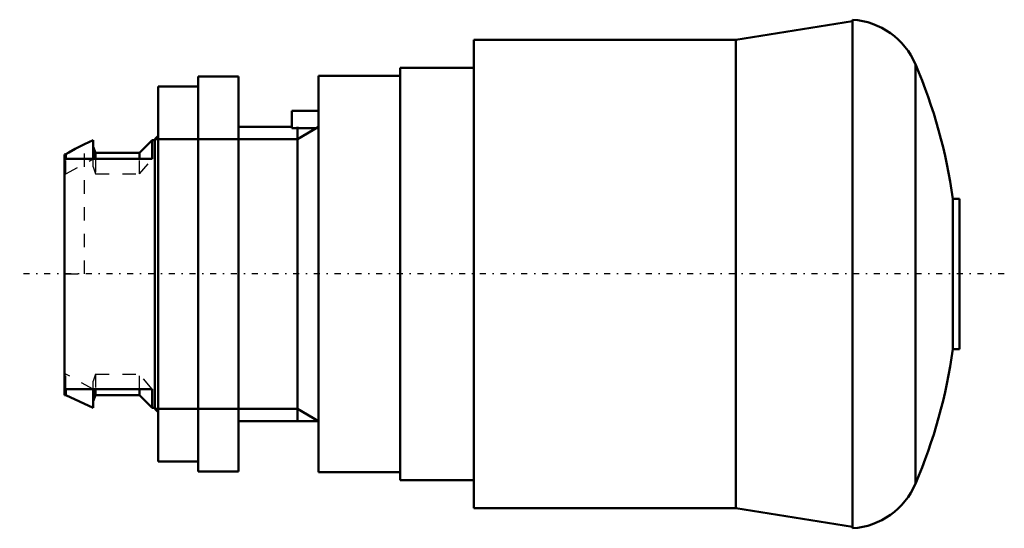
# Model space of a CAD drawing. Header units: millimetres. Extents: x -3.3 to 70.2, y -19 to 19.
import ezdxf

# ---------------------------------------------------------------- set-up
doc = ezdxf.new("R2010")
doc.units = ezdxf.units.MM
doc.linetypes.add('Center', pattern=[1.5, 0.45, -0.5, 0.05, -0.5])
doc.linetypes.add('Dashed', pattern=[2, 1, -1])
for name, color, linetype, lineweight in [('AM_0', 7, 'Continuous', 30), ('AM_10', 7, 'Continuous', 5), ('AM_3', 7, 'Dashed', 5), ('AM_7', 7, 'Center', 5)]:
    doc.layers.add(name, color=color, linetype=linetype, lineweight=lineweight)

msp = doc.modelspace()

# ---------------------------------------------------------------- linework, layer by layer
at = {"layer": 'AM_0', "color": 7, "linetype": 'Continuous', "lineweight": 50}
for p, q in [((58.904, 18.882), (50.178, 17.5)), ((58.904, 19), (58.904, -19)), ((50.178, 17.5), (30.6, 17.5)), ((30.6, 17.5), (30.6, -17.5)), ((50.178, 17.5), (50.178, -17.5)), ((63.61, 15.666), (63.61, -15.666)), ((13, 14.75), (10, 14.75)), ((10, 14.75), (10, -14.75)), ((13, 14.75), (13, -14.75)), ((25.1, 14.8), (19, 14.8)), ((19, 14.8), (19, -14.8)), ((30.6, 15.4), (25.1, 15.4)), ((25.1, 15.4), (25.1, -15.4)), ((10, 14), (7, 14)), ((7, 14), (7, -14)), ((19, 12.2), (17, 12.2)), ((17, 10.897), (17, 12.2)), ((7, 10.33), (6.75, 10.08)), ((17, 11), (13, 11)), ((19, 10.897), (17, 10.897)), ((2.15, 10), (1.5, 9.698)), ((2.15, 10), (2.15, 8.602)), ((6.55, 10), (5.6, 9.05)), ((6.75, 10), (6.55, 10)), ((6.55, 10), (6.55, 8.602)), ((6.75, 10.08), (6.75, -10.08)), ((0.107, 8.942), (0, 8.925)), ((0, -9.05), (0, 8.925)), ((0.107, 8.602), (0.107, 8.942)), ((2.33, 9.05), (2.15, 9.5)), ((5.6, 9.05), (2.33, 9.05)), ((2.33, 9.05), (2.33, 8.602)), ((5.6, 8.602), (5.6, 9.05)), ((6.55, 8.602), (0, 8.602)), ((66.9, 5.625), (66.408, 5.625)), ((66.408, -5.625), (66.408, 5.625)), ((66.9, -5.625), (66.9, 5.625)), ((66.408, -5.625), (66.9, -5.625)), ((0, -8.602), (6.55, -8.602)), ((0.107, -9.05), (0.107, -8.602)), ((2.15, -8.602), (2.15, -10)), ((2.33, -8.602), (2.33, -9.05)), ((5.6, -9.05), (5.6, -8.602)), ((6.55, -8.602), (6.55, -10)), ((0, -9.05), (0.107, -9.05)), ((0.107, -9.05), (2.15, -10)), ((2.15, -9.5), (2.33, -9.05)), ((2.33, -9.05), (5.6, -9.05)), ((5.6, -9.05), (6.55, -10)), ((6.55, -10), (6.75, -10)), ((6.75, -10.08), (7, -10.33)), ((13, -11), (19, -11)), ((7, -14), (10, -14)), ((10, -14.75), (13, -14.75)), ((19, -14.8), (25.1, -14.8)), ((25.1, -15.4), (30.6, -15.4)), ((30.6, -17.5), (50.178, -17.5)), ((50.178, -17.5), (58.904, -18.882))]:
    msp.add_line(p, q, dxfattribs=at)
for points in [[(1.5, 9.698), (1.26, 9.583), (0.79, 9.34), (0.332, 9.079), (0.107, 8.942)], [(0.107, 8.942), (0.332, 9.079), (0.79, 9.34), (1.26, 9.583), (1.5, 9.698)]]:
    msp.add_lwpolyline(points, dxfattribs=at)
for centre, radius, start, end in [((58.549, 13.511), 5.5, 23.05712, 86.30109), ((26.805, 0), 40, 8.08402, 23.05641), ((26.805, 0), 40, 336.94359, 351.91598), ((58.549, -13.511), 5.5, 273.69891, 336.94288)]:
    msp.add_arc(centre, radius, start, end, dxfattribs=at)
at = {"layer": 'AM_10', "color": 7, "linetype": 'Continuous', "lineweight": 50}
for p, q in [((19, 11), (17.407, 10.08)), ((17.407, 11), (17.407, -11)), ((6.75, 10.08), (17.407, 10.08)), ((6.75, -10.08), (17.407, -10.08)), ((19, -11), (17.407, -10.08))]:
    msp.add_line(p, q, dxfattribs=at)
at = {"layer": 'AM_3', "color": 6, "linetype": 'Dashed', "lineweight": 25}
for p, q in [((1.5, 0), (1.5, 9.698)), ((0.107, 7.476), (2.15, 8.602)), ((0.107, 7.476), (0.107, 8.602)), ((2.15, 8.015), (2.15, 8.602)), ((2.33, 8.602), (2.33, 7.476)), ((5.6, 7.476), (5.6, 8.602)), ((5.6, 7.476), (6.55, 8.602)), ((0, 7.476), (0.107, 7.476)), ((2.15, 8.015), (2.33, 7.476)), ((2.33, 7.476), (5.6, 7.476)), ((0, 0), (1.5, 0)), ((0, -7.476), (0.107, -7.476)), ((2.15, -8.602), (0.107, -7.476)), ((0.107, -8.602), (0.107, -7.476)), ((2.33, -7.476), (2.15, -8.015)), ((2.15, -8.602), (2.15, -8.015)), ((2.33, -7.476), (5.6, -7.476)), ((2.33, -7.476), (2.33, -8.602)), ((6.55, -8.602), (5.6, -7.476)), ((5.6, -8.602), (5.6, -7.476))]:
    msp.add_line(p, q, dxfattribs=at)
at = {"layer": 'AM_7', "color": 4, "linetype": 'Center', "lineweight": 25}
msp.add_line((70.245, 0), (-3.345, 0), dxfattribs=at)

doc.saveas('drawing.dxf')
